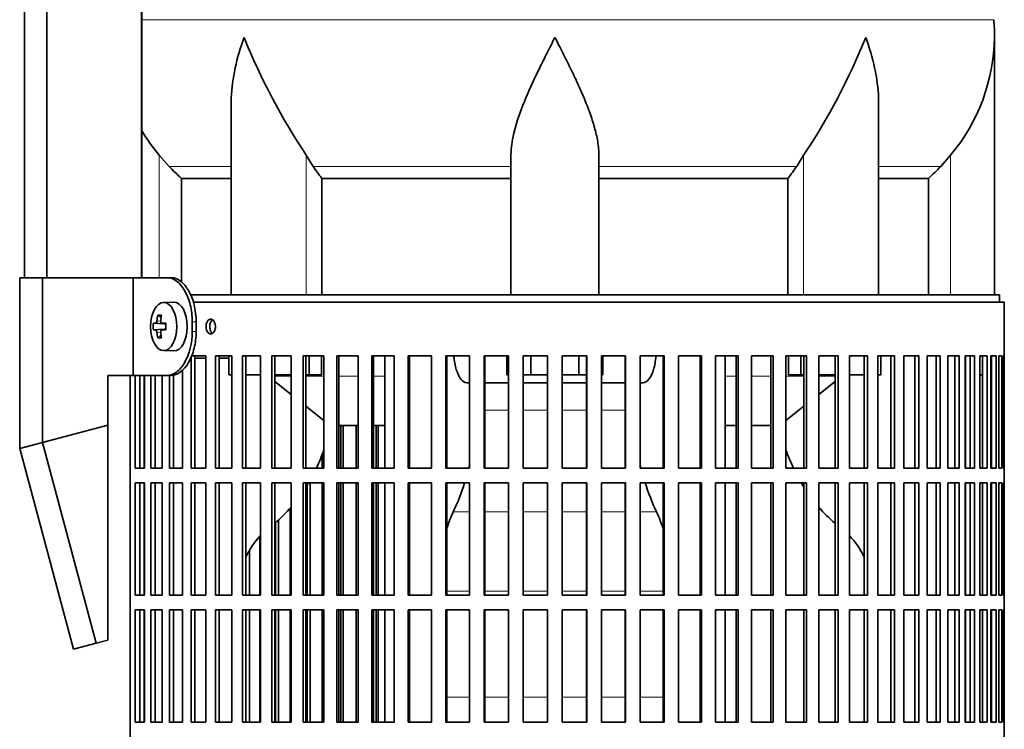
# Model space of a CAD drawing. Header units: millimetres. Extents: x 150 to 758, y -474 to 1143.
# Tile 9 of 12: x 491 to 692, y 376 to 521. Entities that reach past the tile are written whole.
import ezdxf

# ---------------------------------------------------------------- set-up
doc = ezdxf.new("R2010")
doc.units = ezdxf.units.MM
for name, color, linetype in [('LOW_134-1', 7, 'Continuous'), ('M5X8_UNI7687', 7, 'Continuous'), ('VSI134_DIFFUSORE', 7, 'Continuous'), ('VSI134_FILTRO_A', 7, 'Continuous'), ('VSI134_FILTRO_B', 7, 'Continuous'), ('VSI134_SUPPORTO_', 7, 'Continuous'), ('VSI134_TERMINALE', 7, 'Continuous')]:
    doc.layers.add(name, color=color, linetype=linetype)

# ---------------------------------------------------------------- blocks, each defined once
blk = doc.blocks.new('SE3')
at = {"layer": 'LOW_134-1', "color": 7, "linetype": 'Continuous', "lineweight": 35}
for p, q in [((491.85, 468.18), (491.85, 629.68)), ((496.4, 468.18), (496.4, 629.68)), ((515.79, 629.68), (515.79, 468.18)), ((515.86, 599.68), (515.86, 468.18))]:
    blk.add_line(p, q, dxfattribs=at)
at = {"layer": 'M5X8_UNI7687', "color": 7, "linetype": 'Continuous', "lineweight": 35}
for p, q in [((522.37, 463.18), (520.28, 463.11)), ((519.11, 460.52), (519.77, 459.98)), ((518.22, 458.88), (520.44, 458.72)), ((518.22, 457.49), (520.44, 457.65)), ((519.96, 458.89), (520.76, 458.81)), ((519.11, 455.85), (519.77, 456.39)), ((520.76, 457.56), (519.96, 457.47)), ((520.28, 453.25), (522.37, 453.18))]:
    blk.add_line(p, q, dxfattribs=at)
at = {"layer": 'M5X8_UNI7687', "color": 4, "linetype": 'Continuous', "lineweight": 9}
for p, q in [((520.44, 458.72), (518.66, 458.89)), ((518.66, 457.47), (520.44, 457.65)), ((518.93, 459.39), (519.72, 459.31)), ((519.98, 458.89), (520.76, 458.81)), ((519.71, 457.05), (518.93, 456.98)), ((520.76, 457.56), (519.98, 457.47))]:
    blk.add_line(p, q, dxfattribs=at)
at = {"layer": 'M5X8_UNI7687', "color": 7, "linetype": 'Continuous', "lineweight": 35}
blk.add_arc((527.46, 458.18), 9.27, 175.7167, 184.2833, dxfattribs=at)
blk.add_ellipse((520.33, 458.18), major_axis=(0, 4.93), ratio=0.544639, dxfattribs=at)
for centre, major_axis, ratio, start_param, end_param in [((522.42, 458.18), (0, 5), 0.544639, 0, 0.01805), ((522.42, 458.18), (0, 5), 0.544639, 3.141593, 6.283185), ((527.69, 458.18), (0, 10), 0.882948, 1.335108, 1.449667), ((525.77, 455.12), (-7.92, 4.79), 0.318449, -0.559729, -0.410036), ((527.53, 458.18), (0, 10), 0.788011, 1.335108, 1.449667), ((527.61, 458.03), (-9.97, 0.73), 0.047468, -0.453089, -0.33853), ((527.61, 458.03), (-9.97, 0.73), 0.047468, -0.809907, -0.695348), ((520.43, 459.22), (0.975, -0.099), 0.510424, 4.771824, 5.100533), ((520.43, 457.15), (0.975, 0.099), 0.510424, 1.182652, 1.511361), ((524.1, 458.18), (0, 9.26), 0.361923, 1.49595, 1.645642), ((527.61, 458.34), (-9.97, -0.73), 0.047468, 0.33853, 0.453089), ((527.69, 458.18), (0, -10), 0.882948, 4.833518, 4.948078), ((525.77, 461.25), (-7.92, -4.79), 0.318449, 0.410036, 0.559729), ((527.53, 458.18), (0, -10), 0.788011, 4.833518, 4.948078), ((527.61, 458.34), (-9.97, -0.73), 0.047468, 0.695348, 0.809907)]:
    blk.add_ellipse(centre, major_axis=major_axis, ratio=ratio, start_param=start_param, end_param=end_param, dxfattribs=at)
for points in [[(518.66, 458.89), (518.67, 458.89), (518.68, 458.9), (518.7, 458.9), (518.73, 458.92), (518.75, 458.93), (518.77, 458.95), (518.79, 458.98), (518.81, 459.01), (518.83, 459.04), (518.85, 459.08), (518.87, 459.12), (518.88, 459.16), (518.89, 459.2), (518.91, 459.25), (518.92, 459.29), (518.92, 459.34), (518.93, 459.37), (518.93, 459.39)], [(519.7, 459.39), (519.7, 459.37), (519.7, 459.34), (519.7, 459.29), (519.7, 459.25), (519.71, 459.2), (519.72, 459.16), (519.73, 459.12), (519.75, 459.08), (519.76, 459.04), (519.78, 459.01), (519.81, 458.98), (519.83, 458.95), (519.86, 458.93), (519.88, 458.92), (519.91, 458.9), (519.94, 458.9), (519.96, 458.89), (519.98, 458.89)], [(518.93, 456.98), (518.93, 456.99), (518.92, 457.03), (518.92, 457.07), (518.91, 457.12), (518.89, 457.16), (518.88, 457.21), (518.87, 457.25), (518.85, 457.29), (518.83, 457.33), (518.81, 457.36), (518.79, 457.39), (518.77, 457.41), (518.75, 457.43), (518.73, 457.45), (518.7, 457.46), (518.68, 457.47), (518.67, 457.47), (518.66, 457.47)], [(519.98, 457.47), (519.96, 457.47), (519.94, 457.47), (519.91, 457.46), (519.88, 457.45), (519.86, 457.43), (519.83, 457.41), (519.81, 457.39), (519.78, 457.36), (519.76, 457.33), (519.75, 457.29), (519.73, 457.25), (519.72, 457.21), (519.71, 457.16), (519.7, 457.12), (519.7, 457.07), (519.7, 457.03), (519.7, 456.99), (519.7, 456.98)]]:
    blk.add_open_spline(points, degree=3, dxfattribs=at)
at = {"layer": 'VSI134_DIFFUSORE', "color": 4, "linetype": 'Continuous', "lineweight": 9}
for p, q in [((515.86, 521.04), (690.25, 521.04)), ((519.42, 468.18), (519.42, 493.28)), ((549.51, 464.68), (549.51, 493.28)), ((651.33, 464.68), (651.33, 493.28)), ((681.42, 464.68), (681.42, 493.28)), ((534.14, 490.98), (521.43, 490.98)), ((591.42, 490.98), (550.93, 490.98)), ((609.42, 490.98), (649.91, 490.98)), ((666.69, 490.98), (679.41, 490.98))]:
    blk.add_line(p, q, dxfattribs=at)
at = {"layer": 'VSI134_DIFFUSORE', "color": 7, "linetype": 'Continuous', "lineweight": 35}
for p, q in [((690.42, 464.68), (690.42, 517.42)), ((534.14, 504.04), (534.14, 464.68)), ((666.69, 464.68), (666.69, 504.04)), ((521.43, 490.98), (519.42, 493.28)), ((550.93, 490.98), (549.51, 493.28)), ((591.42, 464.68), (591.42, 493.28)), ((609.42, 464.68), (609.42, 493.28)), ((651.33, 493.28), (649.91, 490.98)), ((681.42, 493.28), (679.41, 490.98)), ((523.95, 488.54), (534.14, 488.54)), ((523.95, 467.31), (523.95, 488.54)), ((552.71, 488.54), (591.42, 488.54)), ((552.71, 464.68), (552.71, 488.54)), ((609.42, 488.54), (648.13, 488.54)), ((648.13, 488.54), (648.13, 464.68)), ((666.69, 488.54), (676.89, 488.54)), ((676.89, 488.54), (676.89, 464.68))]:
    blk.add_line(p, q, dxfattribs=at)
for centre, radius, start, end in [((651.92, 517.41), 38.5, 359.9861, 5.4174), ((662.6, 568.35), 135.74, 202.0412, 213.5763), ((538.24, 568.35), 135.74, 326.4237, 337.9588), ((651.73, 518.09), 38.7, 320.1094, 358.9842), ((549.11, 518.09), 38.7, 210.5496, 219.8906), ((584.04, 513.2), 39.88, 213.8582, 218.2062), ((616.79, 513.2), 39.88, 321.7938, 326.1418)]:
    blk.add_arc(centre, radius, start, end, dxfattribs=at)
for points, knots in [([(534.14, 504.03), (534.14, 504.35), (534.15, 504.68), (534.3, 509.05), (535.28, 513.26), (536.78, 517.41)], [0.4601729, 0.4601729, 0.4601729, 0.4601729, 0.5, 0.5, 1, 1, 1, 1]), ([(591.42, 493.28), (591.42, 495.11), (591.78, 497.05), (592.88, 500.99), (593.62, 503), (595.34, 507.1), (596.29, 509.14), (597.8, 512.22), (598.31, 513.25), (599.36, 515.32), (599.89, 516.38), (600.42, 517.41)], [0, 0, 0, 0, 0.25, 0.25, 0.5, 0.5, 0.75, 0.75, 0.875, 0.875, 1, 1, 1, 1]), ([(609.42, 493.28), (609.42, 494.19), (609.33, 495.13), (609.02, 497.03), (608.79, 498), (608.38, 499.48), (608.23, 499.98), (607.91, 500.98), (607.74, 501.48), (607.2, 502.98), (606.8, 503.99), (605.95, 506.02), (605.5, 507.04), (604.56, 509.09), (604.06, 510.13), (603.05, 512.21), (602.53, 513.24), (601.74, 514.8), (601.48, 515.32), (601.08, 516.1), (600.95, 516.36), (600.68, 516.89), (600.55, 517.15), (600.42, 517.41)], [0, 0, 0, 0, 0.125, 0.125, 0.25, 0.25, 0.3125, 0.3125, 0.375, 0.375, 0.5, 0.5, 0.625, 0.625, 0.75, 0.75, 0.875, 0.875, 0.9375, 0.9375, 0.96875, 0.96875, 1, 1, 1, 1]), ([(666.69, 504.03), (666.69, 504.35), (666.69, 504.68), (666.54, 509.05), (665.55, 513.26), (664.06, 517.41)], [0.4601729, 0.4601729, 0.4601729, 0.4601729, 0.5, 0.5, 1, 1, 1, 1])]:
    blk.add_open_spline(points, degree=3, knots=knots, dxfattribs=at)
for points in [[(523.95, 488.54), (523.07, 489.32), (522.24, 490.14), (521.43, 490.98)], [(679.41, 490.98), (678.6, 490.14), (677.76, 489.32), (676.89, 488.54)]]:
    blk.add_open_spline(points, degree=3, dxfattribs=at)
at = {"layer": 'VSI134_FILTRO_A', "color": 7, "linetype": 'Continuous', "lineweight": 35}
for p, q in [((692.42, 463.18), (526.32, 463.18)), ((692.42, 262.18), (692.42, 463.18)), ((528.98, 452.18), (525.93, 452.18)), ((525.93, 451.91), (525.93, 429.18)), ((526.73, 452.18), (526.73, 429.18)), ((528.98, 452.18), (528.98, 429.18)), ((530.92, 452.18), (530.92, 429.18)), ((534.3, 452.18), (530.92, 452.18)), ((531.66, 452.18), (531.66, 429.18)), ((534.3, 452.18), (534.3, 429.18)), ((536.44, 452.18), (536.44, 429.18)), ((540.13, 452.18), (536.44, 452.18)), ((537.12, 452.18), (537.12, 429.18)), ((540.13, 452.18), (540.13, 429.18)), ((542.45, 452.18), (542.45, 429.18)), ((546.42, 452.18), (542.45, 452.18)), ((543.06, 452.18), (543.06, 429.18)), ((546.42, 452.18), (546.42, 429.18)), ((548.9, 452.18), (548.9, 429.18)), ((553.11, 452.18), (548.9, 452.18)), ((549.43, 452.18), (549.43, 429.18)), ((553.11, 452.18), (553.11, 429.18)), ((555.74, 452.18), (555.74, 429.18)), ((560.17, 452.18), (555.74, 452.18)), ((556.2, 452.18), (556.2, 429.18)), ((560.17, 452.18), (560.17, 429.18)), ((562.91, 452.18), (562.91, 429.18)), ((567.53, 452.18), (562.91, 452.18)), ((563.3, 452.18), (563.3, 429.18)), ((567.53, 452.18), (567.53, 429.18)), ((570.38, 452.18), (570.38, 429.18)), ((575.15, 452.18), (570.38, 452.18)), ((570.68, 452.18), (570.68, 429.18)), ((575.15, 452.18), (575.15, 429.18)), ((578.07, 452.18), (578.07, 429.18)), ((582.95, 452.18), (578.07, 452.18)), ((578.29, 452.18), (578.29, 429.18)), ((582.95, 452.18), (582.95, 429.18)), ((585.94, 452.18), (585.94, 429.18)), ((590.89, 452.18), (585.94, 452.18)), ((586.07, 452.18), (586.07, 429.18)), ((590.89, 452.18), (590.89, 429.18)), ((593.91, 452.18), (593.91, 429.18)), ((598.9, 452.18), (593.91, 452.18)), ((593.95, 452.18), (593.95, 429.18)), ((598.9, 452.18), (598.9, 429.18)), ((601.93, 452.18), (601.93, 429.18)), ((606.93, 452.18), (601.93, 452.18)), ((606.88, 452.18), (606.88, 429.18)), ((606.93, 452.18), (606.93, 429.18)), ((609.94, 452.18), (609.94, 429.18)), ((614.9, 452.18), (609.94, 452.18)), ((614.77, 452.18), (614.77, 429.18)), ((614.9, 452.18), (614.9, 429.18)), ((617.88, 452.18), (617.88, 429.18)), ((622.76, 452.18), (617.88, 452.18)), ((622.55, 452.18), (622.55, 429.18)), ((622.76, 452.18), (622.76, 429.18)), ((625.69, 452.18), (625.69, 429.18)), ((630.46, 452.18), (625.69, 452.18)), ((630.16, 452.18), (630.16, 429.18)), ((630.46, 452.18), (630.46, 429.18)), ((633.3, 452.18), (633.3, 429.18)), ((637.92, 452.18), (633.3, 452.18)), ((637.54, 452.18), (637.54, 429.18)), ((637.92, 452.18), (637.92, 429.18)), ((640.67, 452.18), (640.67, 429.18)), ((645.1, 452.18), (640.67, 452.18)), ((644.64, 452.18), (644.64, 429.18)), ((645.1, 452.18), (645.1, 429.18)), ((647.72, 452.18), (647.72, 429.18)), ((651.94, 452.18), (647.72, 452.18)), ((651.4, 452.18), (651.4, 429.18)), ((651.94, 452.18), (651.94, 429.18)), ((654.42, 452.18), (654.42, 429.18)), ((658.39, 452.18), (654.42, 452.18)), ((657.78, 452.18), (657.78, 429.18)), ((658.39, 452.18), (658.39, 429.18)), ((660.71, 452.18), (660.71, 429.18)), ((664.39, 452.18), (660.71, 452.18)), ((663.72, 452.18), (663.72, 429.18)), ((664.39, 452.18), (664.39, 429.18)), ((669.91, 452.18), (666.53, 452.18)), ((666.53, 452.18), (666.53, 429.18)), ((669.17, 452.18), (669.17, 429.18)), ((669.91, 452.18), (669.91, 429.18)), ((674.9, 452.18), (671.86, 452.18)), ((671.86, 452.18), (671.86, 429.18)), ((674.11, 452.18), (674.11, 429.18)), ((674.9, 452.18), (674.9, 429.18)), ((679.32, 452.18), (676.64, 452.18)), ((676.64, 452.18), (676.64, 429.18)), ((678.48, 452.18), (678.48, 429.18)), ((679.32, 452.18), (679.32, 429.18)), ((683.15, 452.18), (680.84, 452.18)), ((680.84, 452.18), (680.84, 429.18)), ((682.26, 452.18), (682.26, 429.18)), ((683.15, 452.18), (683.15, 429.18)), ((686.34, 452.18), (684.43, 452.18)), ((684.43, 452.18), (684.43, 429.18)), ((685.42, 452.18), (685.42, 429.18)), ((686.34, 452.18), (686.34, 429.18)), ((688.88, 452.18), (687.38, 452.18)), ((687.38, 452.18), (687.38, 429.18)), ((687.93, 452.18), (687.93, 429.18)), ((688.88, 452.18), (688.88, 429.18)), ((690.75, 452.18), (689.66, 452.18)), ((689.66, 452.18), (689.66, 429.18)), ((689.77, 452.18), (689.77, 429.18)), ((690.75, 452.18), (690.75, 429.18)), ((691.92, 452.18), (691.27, 452.18)), ((691.27, 452.18), (691.27, 429.18)), ((691.92, 452.18), (691.92, 429.18)), ((692.41, 452.18), (692.19, 452.18)), ((692.19, 452.18), (692.19, 429.18)), ((692.41, 452.18), (692.41, 429.18)), ((513.43, 448.18), (513.43, 270.96)), ((514.5, 448.18), (514.5, 429.18)), ((515.42, 448.18), (515.42, 429.18)), ((516.41, 448.18), (516.41, 429.18)), ((517.69, 448.18), (517.69, 429.18)), ((518.58, 448.18), (518.58, 429.18)), ((520, 448.18), (520, 429.18)), ((521.51, 448.18), (521.51, 429.18)), ((522.36, 448.28), (522.36, 429.18)), ((524.2, 449.28), (524.2, 429.18)), ((516.41, 429.18), (514.5, 429.18)), ((520, 429.18), (517.69, 429.18)), ((524.2, 429.18), (521.51, 429.18)), ((528.98, 429.18), (525.93, 429.18)), ((534.3, 429.18), (530.92, 429.18)), ((540.13, 429.18), (536.44, 429.18)), ((546.42, 429.18), (542.45, 429.18)), ((553.11, 429.18), (548.9, 429.18)), ((560.17, 429.18), (555.74, 429.18)), ((567.53, 429.18), (562.91, 429.18)), ((575.15, 429.18), (570.38, 429.18)), ((582.95, 429.18), (578.07, 429.18)), ((590.89, 429.18), (585.94, 429.18)), ((598.9, 429.18), (593.91, 429.18)), ((606.93, 429.18), (601.93, 429.18)), ((614.9, 429.18), (609.94, 429.18)), ((622.76, 429.18), (617.88, 429.18)), ((630.46, 429.18), (625.69, 429.18)), ((637.92, 429.18), (633.3, 429.18)), ((645.1, 429.18), (640.67, 429.18)), ((651.94, 429.18), (647.72, 429.18)), ((658.39, 429.18), (654.42, 429.18)), ((664.39, 429.18), (660.71, 429.18)), ((669.91, 429.18), (666.53, 429.18)), ((674.9, 429.18), (671.86, 429.18)), ((679.32, 429.18), (676.64, 429.18)), ((683.15, 429.18), (680.84, 429.18)), ((686.34, 429.18), (684.43, 429.18)), ((688.88, 429.18), (687.38, 429.18)), ((690.75, 429.18), (689.66, 429.18)), ((691.92, 429.18), (691.27, 429.18)), ((692.41, 429.18), (692.19, 429.18)), ((514.5, 426.18), (514.5, 403.18)), ((516.41, 426.18), (514.5, 426.18)), ((515.42, 426.18), (515.42, 403.18)), ((516.41, 426.18), (516.41, 403.18)), ((517.69, 426.18), (517.69, 403.18)), ((520, 426.18), (517.69, 426.18)), ((518.58, 426.18), (518.58, 403.18)), ((520, 426.18), (520, 403.18)), ((521.51, 426.18), (521.51, 403.18)), ((524.2, 426.18), (521.51, 426.18)), ((522.36, 426.18), (522.36, 403.18)), ((524.2, 426.18), (524.2, 403.18)), ((525.93, 426.18), (525.93, 403.18)), ((528.98, 426.18), (525.93, 426.18)), ((526.73, 426.18), (526.73, 403.18)), ((528.98, 426.18), (528.98, 403.18)), ((530.92, 426.18), (530.92, 403.18)), ((534.3, 426.18), (530.92, 426.18)), ((531.66, 426.18), (531.66, 403.18)), ((534.3, 426.18), (534.3, 403.18)), ((536.44, 426.18), (536.44, 403.18)), ((540.13, 426.18), (536.44, 426.18)), ((537.12, 426.18), (537.12, 403.18)), ((540.13, 426.18), (540.13, 403.18)), ((542.45, 426.18), (542.45, 403.18)), ((546.42, 426.18), (542.45, 426.18)), ((543.06, 426.18), (543.06, 403.18)), ((546.42, 426.18), (546.42, 403.18)), ((548.9, 426.18), (548.9, 403.18)), ((553.11, 426.18), (548.9, 426.18)), ((549.43, 426.18), (549.43, 403.18)), ((553.11, 426.18), (553.11, 403.18)), ((555.74, 426.18), (555.74, 403.18)), ((560.17, 426.18), (555.74, 426.18)), ((556.2, 426.18), (556.2, 403.18)), ((560.17, 426.18), (560.17, 403.18)), ((562.91, 426.18), (562.91, 403.18)), ((567.53, 426.18), (562.91, 426.18)), ((563.3, 426.18), (563.3, 403.18)), ((567.53, 426.18), (567.53, 403.18)), ((570.38, 426.18), (570.38, 403.18)), ((575.15, 426.18), (570.38, 426.18)), ((570.68, 426.18), (570.68, 403.18)), ((575.15, 426.18), (575.15, 403.18)), ((578.07, 426.18), (578.07, 403.18)), ((582.95, 426.18), (578.07, 426.18)), ((578.29, 426.18), (578.29, 403.18)), ((582.95, 426.18), (582.95, 403.18)), ((585.94, 426.18), (585.94, 403.18)), ((590.89, 426.18), (585.94, 426.18)), ((586.07, 426.18), (586.07, 403.18)), ((590.89, 426.18), (590.89, 403.18)), ((593.91, 426.18), (593.91, 403.18)), ((598.9, 426.18), (593.91, 426.18)), ((593.95, 426.18), (593.95, 403.18)), ((598.9, 426.18), (598.9, 403.18)), ((601.93, 426.18), (601.93, 403.18)), ((606.93, 426.18), (601.93, 426.18)), ((606.88, 426.18), (606.88, 403.18)), ((606.93, 426.18), (606.93, 403.18)), ((609.94, 426.18), (609.94, 403.18)), ((614.9, 426.18), (609.94, 426.18)), ((614.77, 426.18), (614.77, 403.18)), ((614.9, 426.18), (614.9, 403.18)), ((617.88, 426.18), (617.88, 403.18)), ((622.76, 426.18), (617.88, 426.18)), ((622.55, 426.18), (622.55, 403.18)), ((622.76, 426.18), (622.76, 403.18)), ((625.69, 426.18), (625.69, 403.18)), ((630.46, 426.18), (625.69, 426.18)), ((630.16, 426.18), (630.16, 403.18)), ((630.46, 426.18), (630.46, 403.18)), ((633.3, 426.18), (633.3, 403.18)), ((637.92, 426.18), (633.3, 426.18)), ((637.54, 426.18), (637.54, 403.18)), ((637.92, 426.18), (637.92, 403.18)), ((640.67, 426.18), (640.67, 403.18)), ((645.1, 426.18), (640.67, 426.18)), ((644.64, 426.18), (644.64, 403.18)), ((645.1, 426.18), (645.1, 403.18)), ((647.72, 426.18), (647.72, 403.18)), ((651.94, 426.18), (647.72, 426.18)), ((651.4, 426.18), (651.4, 403.18)), ((651.94, 426.18), (651.94, 403.18)), ((654.42, 426.18), (654.42, 403.18)), ((658.39, 426.18), (654.42, 426.18)), ((657.78, 426.18), (657.78, 403.18)), ((658.39, 426.18), (658.39, 403.18)), ((660.71, 426.18), (660.71, 403.18)), ((664.39, 426.18), (660.71, 426.18)), ((663.72, 426.18), (663.72, 403.18)), ((664.39, 426.18), (664.39, 403.18)), ((669.91, 426.18), (666.53, 426.18)), ((666.53, 426.18), (666.53, 403.18)), ((669.17, 426.18), (669.17, 403.18)), ((669.91, 426.18), (669.91, 403.18)), ((674.9, 426.18), (671.86, 426.18)), ((671.86, 426.18), (671.86, 403.18)), ((674.11, 426.18), (674.11, 403.18)), ((674.9, 426.18), (674.9, 403.18)), ((679.32, 426.18), (676.64, 426.18)), ((676.64, 426.18), (676.64, 403.18)), ((678.48, 426.18), (678.48, 403.18)), ((679.32, 426.18), (679.32, 403.18)), ((683.15, 426.18), (680.84, 426.18)), ((680.84, 426.18), (680.84, 403.18)), ((682.26, 426.18), (682.26, 403.18)), ((683.15, 426.18), (683.15, 403.18)), ((686.34, 426.18), (684.43, 426.18)), ((684.43, 426.18), (684.43, 403.18)), ((685.42, 426.18), (685.42, 403.18)), ((686.34, 426.18), (686.34, 403.18)), ((688.88, 426.18), (687.38, 426.18)), ((687.38, 426.18), (687.38, 403.18)), ((687.93, 426.18), (687.93, 403.18)), ((688.88, 426.18), (688.88, 403.18)), ((690.75, 426.18), (689.66, 426.18)), ((689.66, 426.18), (689.66, 403.18)), ((689.77, 426.18), (689.77, 403.18)), ((690.75, 426.18), (690.75, 403.18)), ((691.92, 426.18), (691.27, 426.18)), ((691.27, 426.18), (691.27, 403.18)), ((691.92, 426.18), (691.92, 403.18)), ((692.41, 426.18), (692.19, 426.18)), ((692.19, 426.18), (692.19, 403.18)), ((692.41, 426.18), (692.41, 403.18)), ((516.41, 403.18), (514.5, 403.18)), ((520, 403.18), (517.69, 403.18)), ((524.2, 403.18), (521.51, 403.18)), ((528.98, 403.18), (525.93, 403.18)), ((534.3, 403.18), (530.92, 403.18)), ((540.13, 403.18), (536.44, 403.18)), ((546.42, 403.18), (542.45, 403.18)), ((553.11, 403.18), (548.9, 403.18)), ((560.17, 403.18), (555.74, 403.18)), ((567.53, 403.18), (562.91, 403.18)), ((575.15, 403.18), (570.38, 403.18)), ((582.95, 403.18), (578.07, 403.18)), ((590.89, 403.18), (585.94, 403.18)), ((598.9, 403.18), (593.91, 403.18)), ((606.93, 403.18), (601.93, 403.18)), ((614.9, 403.18), (609.94, 403.18)), ((622.76, 403.18), (617.88, 403.18)), ((630.46, 403.18), (625.69, 403.18)), ((637.92, 403.18), (633.3, 403.18)), ((645.1, 403.18), (640.67, 403.18)), ((651.94, 403.18), (647.72, 403.18)), ((658.39, 403.18), (654.42, 403.18)), ((664.39, 403.18), (660.71, 403.18)), ((669.91, 403.18), (666.53, 403.18)), ((674.9, 403.18), (671.86, 403.18)), ((679.32, 403.18), (676.64, 403.18)), ((683.15, 403.18), (680.84, 403.18)), ((686.34, 403.18), (684.43, 403.18)), ((688.88, 403.18), (687.38, 403.18)), ((690.75, 403.18), (689.66, 403.18)), ((691.92, 403.18), (691.27, 403.18)), ((692.41, 403.18), (692.19, 403.18)), ((514.5, 400.18), (514.5, 377.18)), ((516.41, 400.18), (514.5, 400.18)), ((515.42, 400.18), (515.42, 377.18)), ((516.41, 400.18), (516.41, 377.18)), ((517.69, 400.18), (517.69, 377.18)), ((520, 400.18), (517.69, 400.18)), ((518.58, 400.18), (518.58, 377.18)), ((520, 400.18), (520, 377.18)), ((521.51, 400.18), (521.51, 377.18)), ((524.2, 400.18), (521.51, 400.18)), ((522.36, 400.18), (522.36, 377.18)), ((524.2, 400.18), (524.2, 377.18)), ((525.93, 400.18), (525.93, 377.18)), ((528.98, 400.18), (525.93, 400.18)), ((526.73, 400.18), (526.73, 377.18)), ((528.98, 400.18), (528.98, 377.18)), ((530.92, 400.18), (530.92, 377.18)), ((534.3, 400.18), (530.92, 400.18)), ((531.66, 400.18), (531.66, 377.18)), ((534.3, 400.18), (534.3, 377.18)), ((536.44, 400.18), (536.44, 377.18)), ((540.13, 400.18), (536.44, 400.18)), ((537.12, 400.18), (537.12, 377.18)), ((540.13, 400.18), (540.13, 377.18)), ((542.45, 400.18), (542.45, 377.18)), ((546.42, 400.18), (542.45, 400.18)), ((543.06, 400.18), (543.06, 377.18)), ((546.42, 400.18), (546.42, 377.18)), ((548.9, 400.18), (548.9, 377.18)), ((553.11, 400.18), (548.9, 400.18)), ((549.43, 400.18), (549.43, 377.18)), ((553.11, 400.18), (553.11, 377.18)), ((555.74, 400.18), (555.74, 377.18)), ((560.17, 400.18), (555.74, 400.18)), ((556.2, 400.18), (556.2, 377.18)), ((560.17, 400.18), (560.17, 377.18)), ((562.91, 400.18), (562.91, 377.18)), ((567.53, 400.18), (562.91, 400.18)), ((563.3, 400.18), (563.3, 377.18)), ((567.53, 400.18), (567.53, 377.18)), ((570.38, 400.18), (570.38, 377.18)), ((575.15, 400.18), (570.38, 400.18)), ((570.68, 400.18), (570.68, 377.18)), ((575.15, 400.18), (575.15, 377.18)), ((578.07, 400.18), (578.07, 377.18)), ((582.95, 400.18), (578.07, 400.18)), ((578.29, 400.18), (578.29, 377.18)), ((582.95, 400.18), (582.95, 377.18)), ((585.94, 400.18), (585.94, 377.18)), ((590.89, 400.18), (585.94, 400.18)), ((586.07, 400.18), (586.07, 377.18)), ((590.89, 400.18), (590.89, 377.18)), ((593.91, 400.18), (593.91, 377.18)), ((598.9, 400.18), (593.91, 400.18)), ((593.95, 400.18), (593.95, 377.18)), ((598.9, 400.18), (598.9, 377.18)), ((601.93, 400.18), (601.93, 377.18)), ((606.93, 400.18), (601.93, 400.18)), ((606.88, 400.18), (606.88, 377.18)), ((606.93, 400.18), (606.93, 377.18)), ((609.94, 400.18), (609.94, 377.18)), ((614.9, 400.18), (609.94, 400.18)), ((614.77, 400.18), (614.77, 377.18)), ((614.9, 400.18), (614.9, 377.18)), ((617.88, 400.18), (617.88, 377.18)), ((622.76, 400.18), (617.88, 400.18)), ((622.55, 400.18), (622.55, 377.18)), ((622.76, 400.18), (622.76, 377.18)), ((625.69, 400.18), (625.69, 377.18)), ((630.46, 400.18), (625.69, 400.18)), ((630.16, 400.18), (630.16, 377.18)), ((630.46, 400.18), (630.46, 377.18)), ((633.3, 400.18), (633.3, 377.18)), ((637.92, 400.18), (633.3, 400.18)), ((637.54, 400.18), (637.54, 377.18)), ((637.92, 400.18), (637.92, 377.18)), ((640.67, 400.18), (640.67, 377.18)), ((645.1, 400.18), (640.67, 400.18)), ((644.64, 400.18), (644.64, 377.18)), ((645.1, 400.18), (645.1, 377.18)), ((647.72, 400.18), (647.72, 377.18)), ((651.94, 400.18), (647.72, 400.18)), ((651.4, 400.18), (651.4, 377.18)), ((651.94, 400.18), (651.94, 377.18)), ((654.42, 400.18), (654.42, 377.18)), ((658.39, 400.18), (654.42, 400.18)), ((657.78, 400.18), (657.78, 377.18)), ((658.39, 400.18), (658.39, 377.18)), ((660.71, 400.18), (660.71, 377.18)), ((664.39, 400.18), (660.71, 400.18)), ((663.72, 400.18), (663.72, 377.18)), ((664.39, 400.18), (664.39, 377.18)), ((669.91, 400.18), (666.53, 400.18)), ((666.53, 400.18), (666.53, 377.18)), ((669.17, 400.18), (669.17, 377.18)), ((669.91, 400.18), (669.91, 377.18)), ((674.9, 400.18), (671.86, 400.18)), ((671.86, 400.18), (671.86, 377.18)), ((674.11, 400.18), (674.11, 377.18)), ((674.9, 400.18), (674.9, 377.18)), ((679.32, 400.18), (676.64, 400.18)), ((676.64, 400.18), (676.64, 377.18)), ((678.48, 400.18), (678.48, 377.18)), ((679.32, 400.18), (679.32, 377.18)), ((683.15, 400.18), (680.84, 400.18)), ((680.84, 400.18), (680.84, 377.18)), ((682.26, 400.18), (682.26, 377.18)), ((683.15, 400.18), (683.15, 377.18)), ((686.34, 400.18), (684.43, 400.18)), ((684.43, 400.18), (684.43, 377.18)), ((685.42, 400.18), (685.42, 377.18)), ((686.34, 400.18), (686.34, 377.18)), ((688.88, 400.18), (687.38, 400.18)), ((687.38, 400.18), (687.38, 377.18)), ((687.93, 400.18), (687.93, 377.18)), ((688.88, 400.18), (688.88, 377.18)), ((690.75, 400.18), (689.66, 400.18)), ((689.66, 400.18), (689.66, 377.18)), ((689.77, 400.18), (689.77, 377.18)), ((690.75, 400.18), (690.75, 377.18)), ((691.92, 400.18), (691.27, 400.18)), ((691.27, 400.18), (691.27, 377.18)), ((691.92, 400.18), (691.92, 377.18)), ((692.41, 400.18), (692.19, 400.18)), ((692.19, 400.18), (692.19, 377.18)), ((692.41, 400.18), (692.41, 377.18)), ((516.41, 377.18), (514.5, 377.18)), ((520, 377.18), (517.69, 377.18)), ((524.2, 377.18), (521.51, 377.18)), ((528.98, 377.18), (525.93, 377.18)), ((534.3, 377.18), (530.92, 377.18)), ((540.13, 377.18), (536.44, 377.18)), ((546.42, 377.18), (542.45, 377.18)), ((553.11, 377.18), (548.9, 377.18)), ((560.17, 377.18), (555.74, 377.18)), ((567.53, 377.18), (562.91, 377.18)), ((575.15, 377.18), (570.38, 377.18)), ((582.95, 377.18), (578.07, 377.18)), ((590.89, 377.18), (585.94, 377.18)), ((598.9, 377.18), (593.91, 377.18)), ((606.93, 377.18), (601.93, 377.18)), ((614.9, 377.18), (609.94, 377.18)), ((622.76, 377.18), (617.88, 377.18)), ((630.46, 377.18), (625.69, 377.18)), ((637.92, 377.18), (633.3, 377.18)), ((645.1, 377.18), (640.67, 377.18)), ((651.94, 377.18), (647.72, 377.18)), ((658.39, 377.18), (654.42, 377.18)), ((664.39, 377.18), (660.71, 377.18)), ((669.91, 377.18), (666.53, 377.18)), ((674.9, 377.18), (671.86, 377.18)), ((679.32, 377.18), (676.64, 377.18)), ((683.15, 377.18), (680.84, 377.18)), ((686.34, 377.18), (684.43, 377.18)), ((688.88, 377.18), (687.38, 377.18)), ((690.75, 377.18), (689.66, 377.18)), ((691.92, 377.18), (691.27, 377.18)), ((692.41, 377.18), (692.19, 377.18))]:
    blk.add_line(p, q, dxfattribs=at)
for points, knots in [([(528.99, 458.18), (528.99, 458.35), (529.01, 458.52), (529.04, 458.68), (529.08, 458.84), (529.13, 458.99), (529.19, 459.12), (529.26, 459.25), (529.34, 459.37), (529.43, 459.46), (529.52, 459.54), (529.63, 459.61), (529.73, 459.65), (529.84, 459.68), (529.95, 459.69), (530.05, 459.67), (530.16, 459.65), (530.27, 459.61), (530.37, 459.53), (530.46, 459.46), (530.56, 459.36), (530.63, 459.24), (530.71, 459.12), (530.77, 458.98), (530.82, 458.83), (530.87, 458.67), (530.9, 458.51), (530.91, 458.34), (530.91, 458.29), (530.92, 458.24), (530.92, 458.18), (530.92, 458.02), (530.9, 457.85), (530.86, 457.69), (530.82, 457.53), (530.77, 457.38), (530.7, 457.25), (530.63, 457.12), (530.55, 457), (530.46, 456.91), (530.36, 456.82), (530.26, 456.76), (530.15, 456.72), (530.05, 456.68), (529.94, 456.67), (529.83, 456.69), (529.72, 456.71), (529.62, 456.76), (529.52, 456.83), (529.43, 456.91), (529.34, 457.01), (529.26, 457.13), (529.19, 457.25), (529.12, 457.39), (529.08, 457.54), (529.03, 457.69), (529, 457.86), (528.99, 458.03), (528.99, 458.08), (528.99, 458.13), (528.99, 458.18)], [0, 0, 0, 0, 0.053705, 0.053705, 0.053705, 0.107409, 0.107409, 0.107409, 0.161118, 0.161118, 0.161118, 0.21483, 0.21483, 0.21483, 0.268537, 0.268537, 0.268537, 0.322238, 0.322238, 0.322238, 0.375943, 0.375943, 0.375943, 0.429653, 0.429653, 0.429653, 0.483364, 0.483364, 0.483364, 0.5, 0.5, 0.5, 0.553705, 0.553705, 0.553705, 0.607409, 0.607409, 0.607409, 0.661118, 0.661118, 0.661118, 0.71483, 0.71483, 0.71483, 0.768537, 0.768537, 0.768537, 0.822238, 0.822238, 0.822238, 0.875943, 0.875943, 0.875943, 0.929653, 0.929653, 0.929653, 0.983364, 0.983364, 0.983364, 1, 1, 1, 1]), ([(530.32, 459.56), (530.31, 459.55), (530.3, 459.54), (530.29, 459.53), (530.19, 459.46), (530.1, 459.36), (530.03, 459.24), (529.95, 459.12), (529.89, 458.98), (529.84, 458.83), (529.8, 458.67), (529.77, 458.51), (529.76, 458.34), (529.76, 458.29), (529.75, 458.24), (529.75, 458.18), (529.75, 458.02), (529.77, 457.85), (529.81, 457.69), (529.84, 457.53), (529.89, 457.38), (529.96, 457.25), (530.03, 457.12), (530.11, 457), (530.2, 456.91), (530.24, 456.87), (530.28, 456.84), (530.32, 456.81)], [0.3155206, 0.3155206, 0.3155206, 0.3155206, 0.3222379, 0.3222379, 0.3222379, 0.3759422, 0.3759422, 0.3759422, 0.429653, 0.429653, 0.429653, 0.483364, 0.483364, 0.483364, 0.5, 0.5, 0.5, 0.5537044, 0.5537044, 0.5537044, 0.6074086, 0.6074086, 0.6074086, 0.6611174, 0.6611174, 0.6611174, 0.6840717, 0.6840717, 0.6840717, 0.6840717])]:
    blk.add_open_spline(points, degree=3, knots=knots, dxfattribs=at)
at = {"layer": 'VSI134_FILTRO_B', "color": 7, "linetype": 'Continuous', "lineweight": 35}
for p, q in [((556.6, 437.89), (556.6, 429.18)), ((557.1, 437.89), (557.1, 429.18)), ((559.71, 437.89), (559.71, 429.18)), ((563.82, 437.89), (563.82, 429.18)), ((564.24, 437.89), (564.24, 429.18)), ((552.77, 431.97), (552.77, 429.18)), ((549.72, 425.72), (549.72, 403.18)), ((550.29, 426.18), (550.29, 403.18)), ((552.77, 426.18), (552.77, 403.18)), ((556.6, 426.18), (556.6, 403.18)), ((557.1, 426.18), (557.1, 403.18)), ((559.71, 426.18), (559.71, 403.18)), ((563.82, 426.18), (563.82, 403.18)), ((564.24, 426.18), (564.24, 403.18)), ((546.19, 420.96), (546.19, 403.18)), ((543.22, 417.99), (543.22, 403.18)), ((543.86, 418.57), (543.86, 403.18)), ((540.03, 415.25), (540.03, 403.18)), ((537.86, 412.38), (537.86, 403.18)), ((537.16, 411), (537.16, 403.18)), ((537.16, 400.18), (537.16, 377.18)), ((537.86, 400.18), (537.86, 377.18)), ((540.03, 400.18), (540.03, 377.18)), ((543.22, 400.18), (543.22, 377.18)), ((543.86, 400.18), (543.86, 377.18)), ((546.19, 400.18), (546.19, 377.18)), ((549.72, 400.18), (549.72, 377.18)), ((550.29, 400.18), (550.29, 377.18)), ((552.77, 400.18), (552.77, 377.18)), ((556.6, 400.18), (556.6, 377.18)), ((557.1, 400.18), (557.1, 377.18)), ((559.71, 400.18), (559.71, 377.18)), ((563.82, 400.18), (563.82, 377.18)), ((564.24, 400.18), (564.24, 377.18))]:
    blk.add_line(p, q, dxfattribs=at)
at = {"layer": 'VSI134_SUPPORTO_', "color": 7, "linetype": 'Continuous', "lineweight": 35}
for p, q in [((691.42, 464.68), (525.78, 464.68)), ((691.42, 463.18), (691.42, 464.68)), ((528.98, 451.68), (526.73, 451.68)), ((533.66, 451.68), (531.66, 451.68)), ((533.66, 448.28), (533.66, 452.18)), ((550.08, 448.28), (550.08, 452.18)), ((552.62, 448.28), (552.62, 452.18)), ((565.59, 429.18), (565.59, 452.18)), ((590.6, 448.28), (590.6, 452.18)), ((595.51, 448.28), (595.51, 452.18)), ((605.33, 448.28), (605.33, 452.18)), ((610.23, 448.28), (610.23, 452.18)), ((635.24, 429.18), (635.24, 452.18)), ((648.21, 448.28), (648.21, 452.18)), ((650.75, 448.28), (650.75, 452.18)), ((667.17, 448.28), (667.17, 452.18)), ((684.49, 452.18), (684.49, 429.18)), ((516.35, 448.18), (516.35, 429.18)), ((534.3, 448.28), (533.66, 448.28)), ((540.13, 448.28), (537.12, 448.28)), ((546.42, 448.28), (543.06, 448.28)), ((550.08, 448.28), (549.43, 448.28)), ((552.62, 448.28), (550.08, 448.28)), ((590.89, 448.28), (590.6, 448.28)), ((595.51, 448.28), (593.95, 448.28)), ((598.9, 448.28), (595.51, 448.28)), ((605.33, 448.28), (601.93, 448.28)), ((606.88, 448.28), (605.33, 448.28)), ((610.23, 448.28), (609.94, 448.28)), ((650.75, 448.28), (648.21, 448.28)), ((651.4, 448.28), (650.75, 448.28)), ((657.78, 448.28), (654.42, 448.28)), ((663.72, 448.28), (660.71, 448.28)), ((667.17, 448.28), (666.53, 448.28)), ((687.93, 448.28), (687.38, 448.28)), ((689.77, 448.28), (689.66, 448.28)), ((543.06, 446.9), (546.42, 444.25)), ((582.95, 446.68), (582.35, 446.68)), ((590.89, 446.68), (586.07, 446.68)), ((598.9, 446.68), (593.95, 446.68)), ((606.88, 446.68), (601.93, 446.68)), ((614.77, 446.68), (609.94, 446.68)), ((618.49, 446.68), (617.88, 446.68)), ((654.42, 444.25), (657.78, 446.9)), ((549.43, 441.86), (553.11, 438.95)), ((647.72, 438.95), (651.4, 441.86)), ((556.2, 437.89), (560.17, 437.89)), ((563.3, 437.89), (565.59, 437.89)), ((635.24, 437.89), (637.54, 437.89)), ((640.67, 437.89), (644.64, 437.89)), ((516.35, 426.18), (516.35, 403.18)), ((565.59, 403.18), (565.59, 426.18)), ((635.24, 403.18), (635.24, 426.18)), ((684.49, 426.18), (684.49, 403.18)), ((516.35, 400.18), (516.35, 377.18)), ((565.59, 377.18), (565.59, 400.18)), ((635.24, 377.18), (635.24, 400.18)), ((684.49, 400.18), (684.49, 377.18))]:
    blk.add_line(p, q, dxfattribs=at)
at = {"layer": 'VSI134_SUPPORTO_', "color": 4, "linetype": 'Continuous', "lineweight": 9}
for p, q in [((546.42, 448.03), (543.06, 448.03)), ((553.11, 448.03), (549.43, 448.03)), ((560.17, 448.03), (556.2, 448.03)), ((565.59, 448.03), (563.3, 448.03)), ((637.54, 448.03), (635.24, 448.03)), ((644.64, 448.03), (640.67, 448.03)), ((651.4, 448.03), (647.72, 448.03)), ((657.78, 448.03), (654.42, 448.03)), ((586.07, 441.08), (590.89, 441.08)), ((593.95, 441.08), (598.9, 441.08)), ((601.93, 441.08), (606.88, 441.08)), ((609.94, 441.08), (614.77, 441.08)), ((579.62, 420.24), (582.95, 420.24)), ((586.07, 420.24), (590.89, 420.24)), ((593.95, 420.24), (598.9, 420.24)), ((601.93, 420.24), (606.88, 420.24)), ((609.94, 420.24), (614.77, 420.24)), ((617.88, 420.24), (621.21, 420.24)), ((578.29, 403.95), (582.95, 403.95)), ((586.07, 403.95), (590.89, 403.95)), ((593.95, 403.95), (598.9, 403.95)), ((601.93, 403.95), (606.88, 403.95)), ((609.94, 403.95), (614.77, 403.95)), ((617.88, 403.95), (622.55, 403.95)), ((578.29, 382.3), (582.95, 382.3)), ((586.07, 382.3), (590.89, 382.3)), ((593.95, 382.3), (598.9, 382.3)), ((601.93, 382.3), (606.88, 382.3)), ((609.94, 382.3), (614.77, 382.3)), ((617.88, 382.3), (622.55, 382.3))]:
    blk.add_line(p, q, dxfattribs=at)
at = {"layer": 'VSI134_SUPPORTO_', "color": 7, "linetype": 'Continuous', "lineweight": 35}
for centre, radius, start, end in [((533.17, 441.81), 51.21, 345.7276, 346.5316), ((667.69, 441.81), 51.24, 193.4782, 194.277), ((533.17, 441.81), 51.21, 335.1004, 342.2404), ((667.69, 441.81), 51.24, 197.7563, 204.8944), ((612.98, 405.18), 36.61, 155.6995, 161.152), ((587.86, 405.18), 36.6, 18.895, 24.3032)]:
    blk.add_arc(centre, radius, start, end, dxfattribs=at)
for centre, major_axis, start_param, end_param in [((522.81, 445.14), (0, -35), 1.097453, 1.214156), ((678.02, 445.14), (0, -35), 5.06903, 5.185732), ((522.81, 445.14), (0, -35), 0.967176, 0.998482), ((678.02, 445.14), (0, -35), -0.998482, -0.967176), ((522.81, 445.14), (0, -35), 0.676569, 0.818267), ((678.02, 445.14), (0, -35), 5.464919, 5.606617), ((549.6, 404.41), (0, 15), 0.752814, 1.121918), ((651.23, 404.41), (0, 15), 5.161267, 5.530371)]:
    blk.add_ellipse(centre, major_axis=major_axis, ratio=0.92388, start_param=start_param, end_param=end_param, dxfattribs=at)
for points, knots in [([(579.72, 452.18), (579.74, 452.02), (579.75, 451.86), (579.88, 450.75), (580.07, 449.85), (580.57, 448.34), (580.88, 447.73), (581.58, 446.9), (581.96, 446.68), (582.35, 446.68)], [0.2091858, 0.2091858, 0.2091858, 0.2091858, 0.25, 0.25, 0.5, 0.5, 0.75, 0.75, 1, 1, 1, 1]), ([(618.49, 446.68), (618.87, 446.68), (619.26, 446.9), (619.95, 447.73), (620.27, 448.34), (620.77, 449.85), (620.96, 450.75), (621.08, 451.87), (621.1, 452.02), (621.11, 452.18)], [0, 0, 0, 0, 0.25, 0.25, 0.5, 0.5, 0.75, 0.75, 0.7906554, 0.7906554, 0.7906554, 0.7906554]), ([(582.96, 446.52), (582.93, 446.54), (582.9, 446.56), (582.74, 446.65), (582.61, 446.68), (582.47, 446.68)], [0.8474953, 0.8474953, 0.8474953, 0.8474953, 0.875, 0.875, 1, 1, 1, 1]), ([(617.88, 446.52), (617.91, 446.54), (617.93, 446.56), (618.1, 446.65), (618.23, 446.68), (618.37, 446.68)], [0.8474971, 0.8474971, 0.8474971, 0.8474971, 0.875, 0.875, 1, 1, 1, 1])]:
    blk.add_open_spline(points, degree=3, knots=knots, dxfattribs=at)
at = {"layer": 'VSI134_TERMINALE', "color": 7, "linetype": 'Continuous', "lineweight": 35}
for p, q in [((490.84, 468.18), (495.52, 468.18)), ((490.84, 433.18), (490.84, 468.18)), ((495.52, 468.18), (514.09, 468.18)), ((495.52, 468.18), (495.52, 434.44)), ((521.1, 468.18), (514.09, 468.18)), ((514.09, 468.18), (514.09, 448.18)), ((521.1, 468.18), (521.9, 468.18)), ((526.17, 459.18), (526.17, 457.18)), ((526.97, 459.18), (526.97, 457.18)), ((508.86, 438.01), (508.86, 448.18)), ((514.09, 448.18), (508.86, 448.18)), ((521.1, 448.18), (514.09, 448.18)), ((521.9, 448.18), (521.1, 448.18)), ((508.86, 438.01), (495.52, 434.44)), ((508.86, 393.97), (508.86, 438.01)), ((495.52, 434.44), (490.84, 433.18)), ((506.53, 393.35), (495.52, 434.44)), ((501.85, 392.09), (490.84, 433.18)), ((506.53, 393.35), (501.85, 392.09)), ((508.86, 393.97), (506.53, 393.35))]:
    blk.add_line(p, q, dxfattribs=at)
at = {"layer": 'VSI134_TERMINALE', "color": 4, "linetype": 'Continuous', "lineweight": 9}
for p, q in [((526.17, 459.18), (526.97, 459.18)), ((526.97, 457.18), (526.17, 457.18))]:
    blk.add_line(p, q, dxfattribs=at)
at = {"layer": 'VSI134_TERMINALE', "color": 7, "linetype": 'Continuous', "lineweight": 35}
for points in [[(526.17, 459.18), (526.17, 460.37), (526.03, 461.54), (525.49, 463.72), (525.09, 464.72), (523.65, 467.21), (522.34, 468.18), (521.1, 468.18)], [(521.9, 468.18), (522.52, 468.18), (523.15, 467.95), (524.35, 467.05), (524.92, 466.38), (526.37, 463.9), (526.97, 461.56), (526.97, 459.18)], [(521.1, 448.18), (521.72, 448.18), (522.35, 448.42), (523.56, 449.32), (524.13, 449.98), (525.57, 452.47), (526.17, 454.8), (526.17, 457.18)], [(526.97, 457.18), (526.97, 455.99), (526.83, 454.83), (526.29, 452.65), (525.89, 451.65), (524.45, 449.16), (523.14, 448.18), (521.9, 448.18)]]:
    blk.add_open_spline(points, degree=3, knots=[0, 0, 0, 0, 0.25, 0.25, 0.5, 0.5, 1, 1, 1, 1], dxfattribs=at)

msp = doc.modelspace()

# ---------------------------------------------------------------- block references
msp.add_blockref('SE3', (0, 0))

doc.saveas('drawing.dxf')
